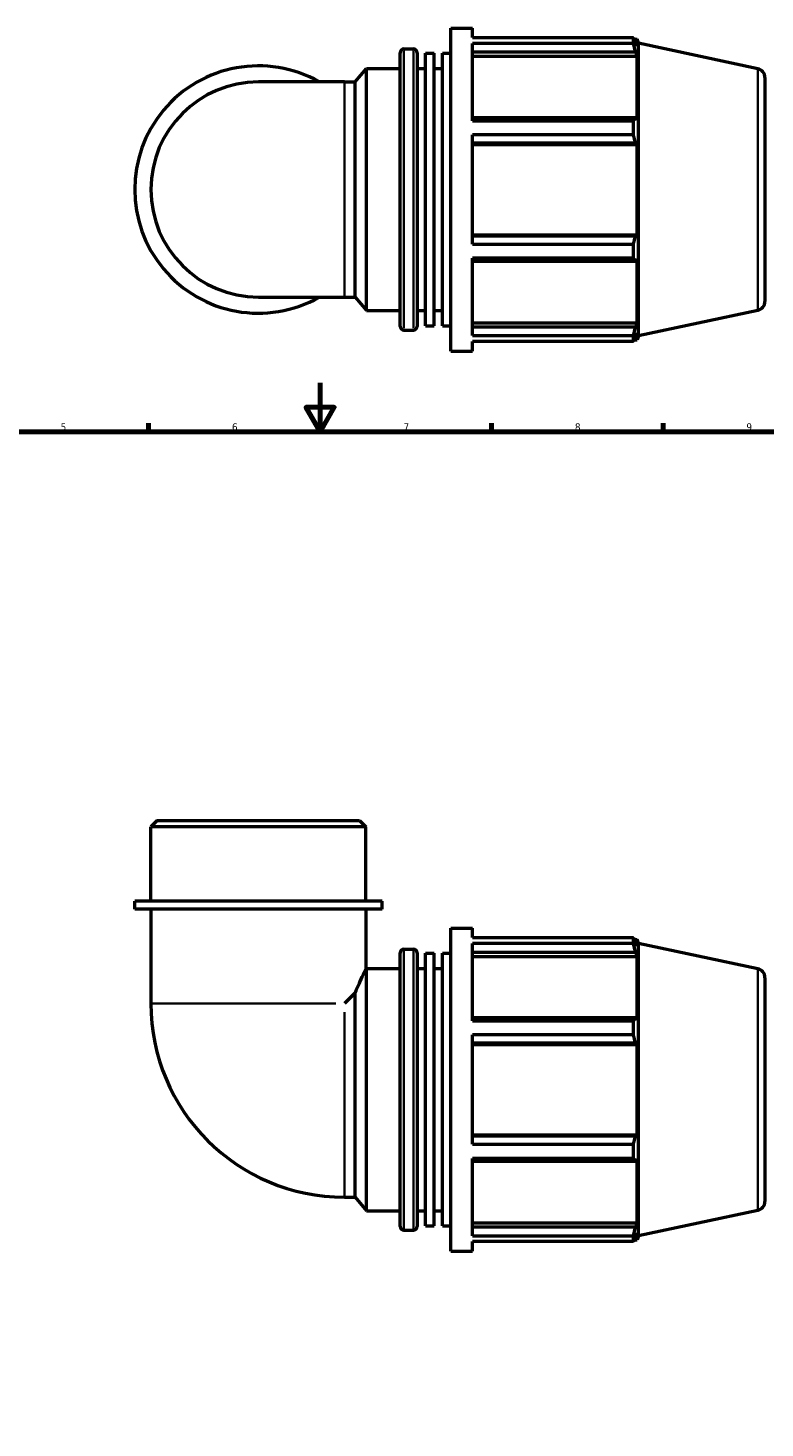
# Model space of a CAD drawing. Header units: millimetres. Extents: x 0 to 955, y -444 to 778.
# Tile 5 of 6: x 301 to 602, y 167 to 739. Entities that reach past the tile are written whole.
import ezdxf

# ---------------------------------------------------------------- set-up
doc = ezdxf.new("R2010")
doc.units = ezdxf.units.MM
for name, color, linetype, lineweight in [('Border (ANSI)', 7, 'Continuous', 70), ('Visible (ANSI)', 7, 'Continuous', 50), ('Visible Narrow (ANSI)', 7, 'Continuous', 35)]:
    doc.layers.add(name, color=color, linetype=linetype, lineweight=lineweight)
doc.styles.add('Note Text (ANSI)', font='tahoma.ttf')

# ---------------------------------------------------------------- blocks, each defined once
blk = doc.blocks.new('Borders Default Border')
at = {"layer": 'Border (ANSI)'}
for p, q in [((350.42, 574), (350.42, 577.45)), ((490.58, 574), (490.58, 577.45)), ((560.67, 574), (560.67, 577.45))]:
    blk.add_line(p, q, dxfattribs=at)
at = {"layer": 'Border (ANSI)', "flags": 128}
for points in [[(420.5, 594), (420.5, 574), (414.73, 584), (426.27, 584), (420.5, 574)], [(20, 20), (20, 574), (821, 574), (821, 20), (20, 20)]]:
    blk.add_lwpolyline(points, dxfattribs=at)
at = {"layer": 'Border (ANSI)', "char_height": 3.05, "attachment_point": 7, "style": 'Note Text (ANSI)'}
for s, insert in [('5', (314.48, 574.34)), ('6', (384.49, 574.34)), ('7', (454.6, 574.4)), ('8', (524.63, 574.33)), ('9', (594.7, 574.34))]:
    blk.add_mtext(s, dxfattribs=dict(at, insert=insert))

msp = doc.modelspace()

# ---------------------------------------------------------------- linework, layer by layer
at = {"layer": 'Visible (ANSI)'}
for p, q in [((473.954, 606.982), (473.954, 738.982)), ((473.954, 738.982), (482.754, 738.982)), ((482.754, 735.084), (482.754, 738.982)), ((482.754, 735.084), (548.513, 735.084)), ((482.754, 701.092), (482.754, 732.697)), ((548.513, 732.697), (482.754, 732.697)), ((548.513, 732.697), (548.513, 735.084)), ((548.887, 734.362), (550.014, 734.362)), ((550.014, 731.521), (549.371, 733.41)), ((550.014, 731.521), (550.014, 734.362)), ((550.544, 732.732), (550.014, 734.362)), ((550.544, 613.233), (550.544, 732.732)), ((599.324, 722.364), (550.544, 732.732)), ((453.254, 617.062), (453.254, 728.902)), ((454.754, 730.402), (458.654, 730.402)), ((460.154, 728.902), (460.154, 617.062)), ((463.604, 617.285), (463.604, 728.68)), ((463.604, 728.68), (467.054, 728.68)), ((467.054, 617.285), (467.054, 728.68)), ((470.504, 617.285), (470.504, 728.68)), ((470.504, 728.68), (473.954, 728.68)), ((482.754, 729.183), (549.371, 729.183)), ((482.754, 727.427), (550.014, 727.427)), ((549.371, 729.183), (550.014, 727.427)), ((550.014, 701.324), (550.014, 727.427)), ((434.79, 716.924), (439.454, 722.482)), ((439.454, 623.482), (439.454, 722.482)), ((439.454, 722.482), (453.254, 722.482)), ((460.154, 722.482), (463.604, 722.482)), ((467.054, 722.482), (470.504, 722.482)), ((430.448, 716.924), (395.294, 716.924)), ((430.448, 716.924), (434.79, 716.924)), ((434.79, 629.04), (434.79, 716.924)), ((602.294, 718.696), (602.294, 627.269)), ((549.371, 702.239), (482.754, 702.239)), ((482.754, 701.092), (548.513, 701.092)), ((548.513, 695.33), (548.513, 701.092)), ((550.014, 701.324), (549.371, 702.239)), ((482.754, 650.634), (482.754, 695.33)), ((548.513, 695.33), (482.754, 695.33)), ((482.754, 692.035), (549.371, 692.035)), ((482.754, 691.44), (550.014, 691.44)), ((549.371, 692.035), (550.014, 691.44)), ((550.014, 654.525), (550.014, 691.44)), ((482.754, 654.525), (550.014, 654.525)), ((549.371, 653.93), (482.754, 653.93)), ((550.014, 654.525), (549.371, 653.93)), ((482.754, 650.634), (548.513, 650.634)), ((548.513, 644.873), (548.513, 650.634)), ((482.754, 613.268), (482.754, 644.873)), ((548.513, 644.873), (482.754, 644.873)), ((482.754, 643.726), (549.371, 643.726)), ((549.371, 643.726), (550.014, 644.64)), ((550.014, 618.538), (550.014, 644.64)), ((395.294, 629.04), (430.448, 629.04)), ((430.448, 629.04), (434.79, 629.04)), ((434.79, 629.04), (439.454, 623.482)), ((599.324, 623.601), (550.544, 613.233)), ((439.454, 623.482), (453.254, 623.482)), ((460.154, 623.482), (463.604, 623.482)), ((467.054, 623.482), (470.504, 623.482)), ((482.754, 618.538), (550.014, 618.538)), ((550.014, 618.538), (549.371, 616.781)), ((454.754, 615.562), (458.654, 615.562)), ((463.604, 617.285), (467.054, 617.285)), ((470.504, 617.285), (473.954, 617.285)), ((549.371, 616.781), (482.754, 616.781)), ((482.754, 613.268), (548.513, 613.268)), ((548.513, 610.881), (548.513, 613.268)), ((549.371, 612.555), (550.014, 614.443)), ((550.014, 611.602), (550.014, 614.443)), ((550.544, 613.233), (550.014, 611.602)), ((473.954, 606.982), (482.754, 606.982)), ((482.754, 606.982), (482.754, 610.881)), ((548.513, 610.881), (482.754, 610.881)), ((548.887, 611.602), (550.014, 611.602)), ((353.989, 415.177), (351.352, 412.541)), ((439.236, 412.541), (351.352, 412.541)), ((351.352, 382.177), (351.352, 412.541)), ((353.989, 415.177), (436.599, 415.177)), ((436.599, 415.177), (439.236, 412.541)), ((439.236, 382.177), (439.236, 412.541)), ((445.827, 382.177), (344.761, 382.177)), ((344.761, 378.877), (344.761, 382.177)), ((445.827, 378.877), (344.761, 378.877)), ((351.352, 378.877), (351.352, 340.331)), ((439.236, 378.877), (439.236, 354.418)), ((445.827, 378.877), (445.827, 382.177)), ((473.954, 239.177), (473.954, 371.177)), ((473.954, 371.177), (482.754, 371.177)), ((482.754, 367.279), (482.754, 371.177)), ((482.754, 367.279), (548.513, 367.279)), ((548.513, 364.892), (548.513, 367.279)), ((548.887, 366.557), (550.014, 366.557)), ((550.014, 363.717), (550.014, 366.557)), ((550.544, 364.927), (550.014, 366.557)), ((453.254, 249.257), (453.254, 361.097)), ((454.754, 362.597), (458.654, 362.597)), ((460.154, 361.097), (460.154, 249.257)), ((463.604, 249.48), (463.604, 360.875)), ((463.604, 360.875), (467.054, 360.875)), ((467.054, 249.48), (467.054, 360.875)), ((470.504, 249.48), (470.504, 360.875)), ((470.504, 360.875), (473.954, 360.875)), ((482.754, 333.287), (482.754, 364.892)), ((548.513, 364.892), (482.754, 364.892)), ((482.754, 361.378), (549.371, 361.378)), ((550.014, 363.717), (549.371, 365.605)), ((549.371, 361.378), (550.014, 359.622)), ((550.544, 245.428), (550.544, 364.927)), ((599.324, 354.559), (550.544, 364.927)), ((482.754, 359.622), (550.014, 359.622)), ((550.014, 333.52), (550.014, 359.622)), ((439.236, 354.418), (439.454, 354.677)), ((439.454, 255.677), (439.454, 354.677)), ((439.454, 354.677), (453.254, 354.677)), ((460.154, 354.677), (463.604, 354.677)), ((467.054, 354.677), (470.504, 354.677)), ((602.294, 350.891), (602.294, 259.464)), ((434.79, 344.674), (430.448, 340.331)), ((434.79, 261.235), (434.79, 344.674)), ((549.371, 334.434), (482.754, 334.434)), ((482.754, 333.287), (548.513, 333.287)), ((548.513, 327.525), (548.513, 333.287)), ((550.014, 333.52), (549.371, 334.434)), ((482.754, 282.829), (482.754, 327.525)), ((548.513, 327.525), (482.754, 327.525)), ((482.754, 324.23), (549.371, 324.23)), ((482.754, 323.635), (550.014, 323.635)), ((549.371, 324.23), (550.014, 323.635)), ((550.014, 286.72), (550.014, 323.635)), ((482.754, 286.72), (550.014, 286.72)), ((549.371, 286.125), (482.754, 286.125)), ((550.014, 286.72), (549.371, 286.125)), ((482.754, 282.829), (548.513, 282.829)), ((548.513, 277.068), (548.513, 282.829)), ((482.754, 245.463), (482.754, 277.068)), ((548.513, 277.068), (482.754, 277.068)), ((482.754, 275.921), (549.371, 275.921)), ((549.371, 275.921), (550.014, 276.835)), ((550.014, 250.733), (550.014, 276.835)), ((430.448, 261.235), (434.79, 261.235)), ((434.79, 261.235), (439.454, 255.677)), ((439.454, 255.677), (453.254, 255.677)), ((460.154, 255.677), (463.604, 255.677)), ((467.054, 255.677), (470.504, 255.677)), ((599.324, 255.796), (550.544, 245.428)), ((454.754, 247.757), (458.654, 247.757)), ((463.604, 249.48), (467.054, 249.48)), ((470.504, 249.48), (473.954, 249.48)), ((482.754, 250.733), (550.014, 250.733)), ((549.371, 248.976), (482.754, 248.976)), ((550.014, 250.733), (549.371, 248.976)), ((549.371, 244.75), (550.014, 246.638)), ((550.014, 243.797), (550.014, 246.638)), ((482.754, 245.463), (548.513, 245.463)), ((482.754, 239.177), (482.754, 243.076)), ((548.513, 243.076), (482.754, 243.076)), ((548.513, 243.076), (548.513, 245.463)), ((548.887, 243.797), (550.014, 243.797)), ((550.544, 245.428), (550.014, 243.797)), ((473.954, 239.177), (482.754, 239.177))]:
    msp.add_line(p, q, dxfattribs=at)
for centre, radius, start, end in [((454.754, 728.902), 1.5, 90, 180), ((458.654, 728.902), 1.5, 0, 90), ((395.294, 672.982), 50.533, 60.40815, 299.59185), ((598.544, 718.696), 3.75, 0, 78), ((395.294, 672.982), 43.942, 90, 270), ((598.544, 627.269), 3.75, 282, 0), ((454.754, 617.062), 1.5, 180, 270), ((458.654, 617.062), 1.5, 270, 0), ((454.754, 361.097), 1.5, 90, 180), ((458.654, 361.097), 1.5, 0, 90), ((598.544, 350.891), 3.75, 0, 78), ((430.448, 340.331), 79.096, 180, 270), ((598.544, 259.464), 3.75, 282, 0), ((454.754, 249.257), 1.5, 180, 270), ((458.654, 249.257), 1.5, 270, 0)]:
    msp.add_arc(centre, radius, start, end, dxfattribs=at)
for points, weights in [([(548.513, 735.084), (548.959, 734.23), (549.371, 733.41)], [1, 1.00102787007, 1.00123879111]), ([(549.371, 729.183), (548.959, 730.904), (548.513, 732.697)], [1.00123879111, 1.00102787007, 1]), ([(548.513, 701.092), (548.959, 701.677), (549.371, 702.239)], [1, 1.00102787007, 1.00123879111]), ([(549.371, 692.035), (548.959, 693.649), (548.513, 695.33)], [1.00123879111, 1.00102787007, 1]), ([(548.513, 650.634), (548.959, 652.316), (549.371, 653.93)], [1, 1.00102787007, 1.00123879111]), ([(549.371, 643.726), (548.959, 644.288), (548.513, 644.873)], [1.00123879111, 1.00102787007, 1]), ([(548.513, 613.268), (548.959, 615.06), (549.371, 616.781)], [1, 1.00102787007, 1.00123879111]), ([(549.371, 612.555), (548.959, 611.735), (548.513, 610.881)], [1.00123879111, 1.00102787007, 1]), ([(548.513, 367.279), (548.959, 366.425), (549.371, 365.605)], [1, 1.00102787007, 1.00123879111]), ([(549.371, 361.378), (548.959, 363.099), (548.513, 364.892)], [1.00123879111, 1.00102787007, 1]), ([(548.513, 333.287), (548.959, 333.872), (549.371, 334.434)], [1, 1.00102787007, 1.00123879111]), ([(549.371, 324.23), (548.959, 325.844), (548.513, 327.525)], [1.00123879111, 1.00102787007, 1]), ([(548.513, 282.829), (548.959, 284.511), (549.371, 286.125)], [1, 1.00102787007, 1.00123879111]), ([(549.371, 275.921), (548.959, 276.483), (548.513, 277.068)], [1.00123879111, 1.00102787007, 1]), ([(548.513, 245.463), (548.959, 247.255), (549.371, 248.976)], [1, 1.00102787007, 1.00123879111]), ([(549.371, 244.75), (548.959, 243.93), (548.513, 243.076)], [1.00123879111, 1.00102787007, 1])]:
    msp.add_rational_spline(points, weights, degree=2, dxfattribs=at)
msp.add_open_spline([(434.79, 344.674), (435.508, 346.344), (436.185, 347.859), (437.445, 350.63), (438.097, 352.022), (438.772, 353.447), (438.947, 353.815), (439.18, 354.3), (439.236, 354.418), (439.236, 354.418)], degree=3, knots=[16.7811356, 16.7811356, 16.7811356, 16.7811356, 17.4311721, 17.4311721, 18.1947633, 18.1947633, 18.576559, 18.576559, 18.9583546, 18.9583546, 18.9583546, 18.9583546], dxfattribs=at)
at = {"layer": 'Visible Narrow (ANSI)'}
for p, q in [((454.754, 729.695), (454.754, 616.269)), ((458.654, 616.269), (458.654, 729.695)), ((599.324, 624.209), (599.324, 721.756)), ((430.448, 629.581), (430.448, 716.383)), ((454.754, 361.89), (454.754, 248.464)), ((458.654, 248.464), (458.654, 361.89)), ((599.324, 256.404), (599.324, 353.951)), ((351.694, 340.331), (426.889, 340.331)), ((430.448, 261.578), (430.448, 336.773))]:
    msp.add_line(p, q, dxfattribs=at)

# ---------------------------------------------------------------- block references
msp.add_blockref('Borders Default Border', (0, 0))

doc.saveas('drawing.dxf')
